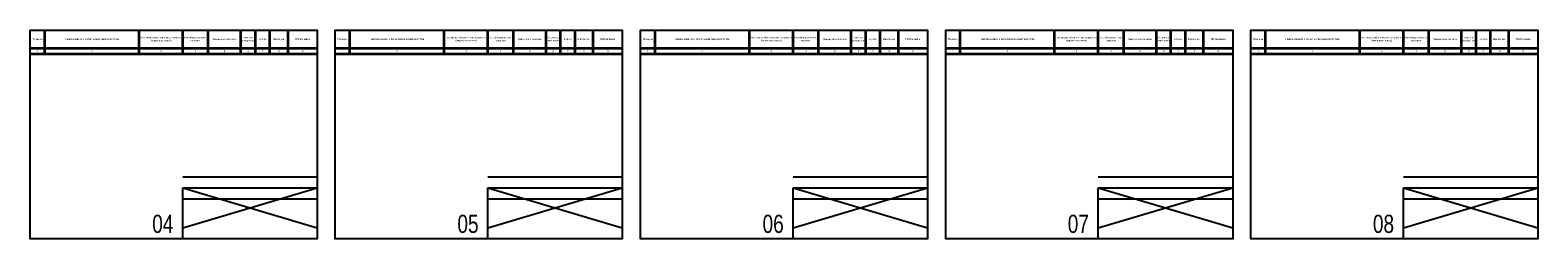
# Model space of a CAD drawing. Header units: millimetres. Extents: x -881 to 16775, y -99 to 757.
# Tile 5 of 7: x 1260 to 3335, y 0 to 287. Entities that reach past the tile are written whole.
import ezdxf

# ---------------------------------------------------------------- set-up
doc = ezdxf.new("R2010")
doc.units = ezdxf.units.MM
doc.layers.get('0').update_dxf_attribs({"linetype": 'CONTINUOUS'})
doc.layers.add('AK_Table', color=7, linetype='CONTINUOUS', lineweight=35)
doc.layers.add('UNPLOTTED', color=2, linetype='CONTINUOUS', plot=False)
doc.styles.add('CP.Text', font='arial.ttf')
doc.styles.add('ISOCPEUR', font='arial.ttf', dxfattribs={"width": 0.75})

# ---------------------------------------------------------------- blocks, each defined once
blk = doc.blocks.new('*U49')
at = {"layer": 'UNPLOTTED'}
blk.add_line((0, 85), (-185, 85), dxfattribs=at)
for points in [[(0, 0), (-395, 0), (-395, 287), (0, 287)], [(-185, 55), (0, 55), (0, 0), (-185, 0)]]:
    blk.add_lwpolyline(points, close=True, dxfattribs=at)
blk = doc.blocks.new('Specification_Header')
for p, q in [((20, -33), (20, 0)), ((150, -33), (150, 0)), ((210, -33), (210, 0)), ((245, -33), (245, 0)), ((290, -33), (290, 0)), ((310, -33), (310, 0)), ((330, -33), (330, 0)), ((355, -33), (355, 0)), ((395, -25), (0, -25)), ((395, -33), (0, -33))]:
    blk.add_line(p, q)
at = {"char_height": 2.5, "attachment_point": 5, "style": 'CP.Text'}
for s, insert, width in [('Позиция', (10, -12.5), 20), ('Наименование и техническая характеристика', (85, -12.5), 130), ('Тип, марка,обозначение документа (опросного листа)', (180, -12.5), 60), ('Код оборудования,  изделия ', (227.5, -12.5), 35), ('Завод-изготовитель', (267.5, -12.5), 45), ('Единица измерения', (300, -12.5), 20), ('Кол-во', (320, -12.5), 20), ('Масса, ед.', (342, -12.5), 26), ('Примечание', (375, -12.5), 40), ('1', (10, -29), 20), ('2', (85, -29), 130), ('3', (180, -29), 60), ('{\\H0.98204x;4\\H1.0183x; }', (227.5, -29), 35), ('5', (267.5, -29), 45), ('6', (300, -29), 20), ('7', (320, -29), 20), ('8', (342.5, -29), 25), ('9', (375, -29), 40)]:
    blk.add_mtext(s, dxfattribs=dict(at, insert=insert, width=width))

msp = doc.modelspace()

# ---------------------------------------------------------------- linework, layer by layer
at = {"layer": 'UNPLOTTED'}
for p, q in [((1470, 15), (1655, 70)), ((1470, 70), (1655, 15)), ((1890, 15), (2075, 70)), ((1890, 70), (2075, 15)), ((2310, 15), (2495, 70)), ((2310, 70), (2495, 15)), ((2730, 15), (2915, 70)), ((2730, 70), (2915, 15)), ((3150, 15), (3335, 70)), ((3150, 70), (3335, 15))]:
    msp.add_line(p, q, dxfattribs=at)
for points in [[(1470, 70), (1655, 70), (1655, 0), (1470, 0)], [(1890, 70), (2075, 70), (2075, 0), (1890, 0)], [(2310, 70), (2495, 70), (2495, 0), (2310, 0)], [(2730, 70), (2915, 70), (2915, 0), (2730, 0)], [(3150, 70), (3335, 70), (3335, 0), (3150, 0)]]:
    msp.add_lwpolyline(points, close=True, dxfattribs=at)

# ---------------------------------------------------------------- block references
at = {"layer": 'AK_Table'}
for p in [(1260, 287), (1680, 287), (2100, 287), (2520, 287), (2940, 287)]:
    msp.add_blockref('Specification_Header', p, dxfattribs=at)
at = {"layer": 'UNPLOTTED'}
for p in [(1655, 0), (2075, 0), (2495, 0), (2915, 0), (3335, 0)]:
    msp.add_blockref('*U49', p, dxfattribs=at)

# ---------------------------------------------------------------- texts
at = {"layer": 'UNPLOTTED', "style": 'ISOCPEUR', "width": 0.75}
for s, p in [('04', (1428, 8.1)), ('05', (1848, 8.1)), ('06', (2268, 8.1)), ('07', (2688, 8.1)), ('08', (3108, 8.1))]:
    msp.add_text(s, height=25, rotation=360, dxfattribs=at).set_placement(p)

doc.saveas('drawing.dxf')
